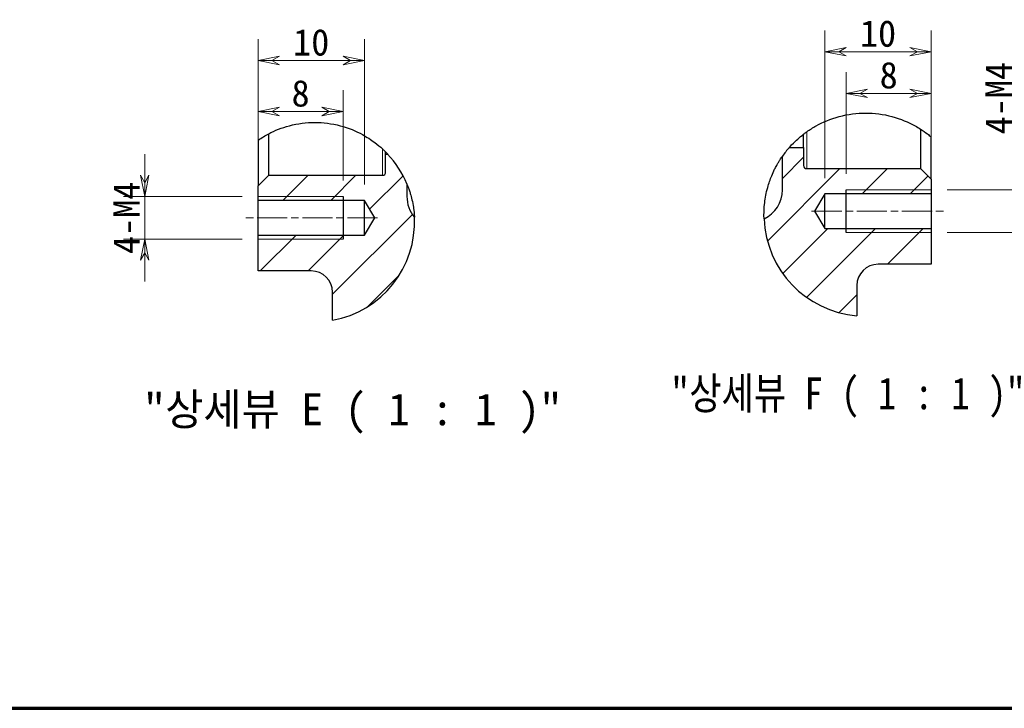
# Model space of a CAD drawing. Header units: millimetres. Extents: x 14 to 974, y 14 to 587.
# Tile 3 of 45: x 276 to 461, y 14 to 144. Entities that reach past the tile are written whole.
import ezdxf

# ---------------------------------------------------------------- set-up
doc = ezdxf.new("R2010")
doc.units = ezdxf.units.MM
doc.linetypes.add('CENTER', pattern=[50.8, 31.75, -6.35, 6.35, -6.35])
doc.linetypes.add('CHAIN', pattern=[0.3543, 0.2362, -0.0295, 0.0591, -0.0295])
for name, color, linetype, lineweight in [('경계(ISO)', 7, 'Continuous', 70), ('외형선(ISO)', 7, 'Continuous', 25), ('좁은 외형선(ISO)', 7, 'Continuous', 18)]:
    doc.layers.add(name, color=color, linetype=linetype, lineweight=lineweight)
for name, color, linetype, lineweight, true_color in [('기호(ISO)', 1, 'Continuous', 20, 0xff0000), ('절단선(ISO)', 5, 'Continuous', 30, 0x0000ff), ('중심선(ISO)', 1, 'CENTER', 5, 0xff0000), ('치수(ISO)', 1, 'Continuous', 5, 0xff0000), ('해치 (ISO)', 1, 'Continuous', 5, 0xff0000)]:
    doc.layers.add(name, color=color, linetype=linetype, lineweight=lineweight, true_color=true_color)
doc.styles.add('주 문자 (ISO)', font='txt')
doc.styles.add('치수문자', font='txt')
doc.dimstyles.new('한국ATC센터', dxfattribs={"dimscale": 2, "dimtxt": 2.5, "dimasz": 2, "dimexe": 2, "dimexo": 1.5, "dimgap": 0.4, "dimtad": 1, "dimrnd": 1e-08, "dimdsep": 46, "dimtxsty": '치수문자', "dimblk": 'Flared-1', "dimcen": 0.09, "dimdle": 4, "dimclrd": 256, "dimclre": 256, "dimclrt": 5, "dimazin": 2, "dimtfac": 0.5, "dimtmove": 0, "dimatfit": 3, "dimfxl": 1, "dimtolj": 1, "dimlwd": -1, "dimlwe": -1, "dimarcsym": 0})
pattern_1 = [(45, (0, 0), (-4.49013, 4.49013), [])]

# ---------------------------------------------------------------- blocks, each defined once
blk = doc.blocks.new('경계 한국ATC센터')
at = {"layer": '경계(ISO)'}
blk.add_line((7, 7), (413, 7), dxfattribs=at)
blk = doc.blocks.new('Flared-1')
at = {"color": 0}
for p, q in [((0, 0), (-1, 0.2)), ((-1, 0.2), (-0.65, 0)), ((-1, 0), (0, 0)), ((-0.65, 0), (-1, -0.2)), ((-1, -0.2), (0, 0))]:
    blk.add_line(p, q, dxfattribs=at)
at = {"color": 0, "flags": 128}
for points in [[(-0.65, 0), (0, 0), (-1, 0.2), (-0.65, 0)], [(-0.65, 0), (-1, 0.2), (-0.65, 0), (-0.65, 0)], [(-0.65, 0), (-1, -0.2), (0, 0), (-0.65, 0)]]:
    blk.add_lwpolyline(points, dxfattribs=at)
at = {"color": 0}
for points in [[(-0.65, 0), (0, 0), (-1, 0.2), (-0.65, 0)], [(-0.65, 0), (-1, 0.2), (-0.65, 0)], [(-0.65, 0), (-1, -0.2), (0, 0), (-0.65, 0)]]:
    blk.add_solid(points, dxfattribs=at)
blk = doc.blocks.new('*D67')
at = {"layer": 'Defpoints', "color": 0, "transparency": 16777216}
for p in [(299.07, 110.31), (320.4, 110.31), (320.4, 102.31)]:
    blk.add_point(p, dxfattribs=at)
at = {"layer": '치수(ISO)', "transparency": 16777216}
for p, q in [((299.07, 114.31), (299.07, 118.31)), ((317.4, 110.31), (295.07, 110.31)), ((299.07, 102.31), (299.07, 110.31)), ((317.4, 102.31), (295.07, 102.31)), ((299.07, 98.31), (299.07, 94.31))]:
    blk.add_line(p, q, dxfattribs=at)
at = {"layer": '치수(ISO)', "transparency": 16777216, "xscale": 4, "yscale": 4, "zscale": 4}
for p, rotation in [((299.07, 110.31), 270), ((299.07, 102.31), 90)]:
    blk.add_blockref('Flared-1', p, dxfattribs=dict(at, rotation=rotation))
at = {"layer": '치수(ISO)', "color": 5, "transparency": 16777216, "insert": (293.14, 106.31), "char_height": 5, "attachment_point": 2, "rotation": 90, "style": '치수문자'}
blk.add_mtext('\\A1;4-M4', dxfattribs=at)
blk = doc.blocks.new('*D68')
at = {"layer": 'Defpoints', "color": 0, "transparency": 16777216}
for p in [(320.4, 126.31), (320.4, 110.31), (336.4, 110.31)]:
    blk.add_point(p, dxfattribs=at)
at = {"layer": '치수(ISO)', "transparency": 16777216}
for p, q in [((320.4, 113.31), (320.4, 130.31)), ((336.4, 113.31), (336.4, 130.31)), ((332.4, 126.31), (324.4, 126.31))]:
    blk.add_line(p, q, dxfattribs=at)
at = {"layer": '치수(ISO)', "transparency": 16777216, "xscale": 4, "yscale": 4, "zscale": 4, "rotation": 180}
blk.add_blockref('Flared-1', (320.4, 126.31), dxfattribs=at)
at = {"layer": '치수(ISO)', "transparency": 16777216, "xscale": 4, "yscale": 4, "zscale": 4}
blk.add_blockref('Flared-1', (336.4, 126.31), dxfattribs=at)
at = {"layer": '치수(ISO)', "color": 5, "transparency": 16777216, "insert": (328.4, 132.24), "char_height": 5, "attachment_point": 2, "style": '치수문자'}
blk.add_mtext('\\A1;8', dxfattribs=at)
blk = doc.blocks.new('*D69')
at = {"layer": 'Defpoints', "color": 0, "transparency": 16777216}
for p in [(320.4, 135.9), (320.4, 109.56), (340.4, 109.56)]:
    blk.add_point(p, dxfattribs=at)
at = {"layer": '치수(ISO)', "transparency": 16777216}
for p, q in [((320.4, 112.56), (320.4, 139.9)), ((340.4, 112.56), (340.4, 139.9)), ((336.4, 135.9), (324.4, 135.9))]:
    blk.add_line(p, q, dxfattribs=at)
at = {"layer": '치수(ISO)', "transparency": 16777216, "xscale": 4, "yscale": 4, "zscale": 4, "rotation": 180}
blk.add_blockref('Flared-1', (320.4, 135.9), dxfattribs=at)
at = {"layer": '치수(ISO)', "transparency": 16777216, "xscale": 4, "yscale": 4, "zscale": 4}
blk.add_blockref('Flared-1', (340.4, 135.9), dxfattribs=at)
at = {"layer": '치수(ISO)', "color": 5, "transparency": 16777216, "insert": (330.4, 141.84), "char_height": 5, "attachment_point": 2, "style": '치수문자'}
blk.add_mtext('\\A1;10', dxfattribs=at)
blk = doc.blocks.new('*D70')
at = {"layer": 'Defpoints', "color": 0, "transparency": 16777216}
for p in [(447.05, 111.56), (463.15, 111.56), (447.05, 103.56)]:
    blk.add_point(p, dxfattribs=at)
at = {"layer": '치수(ISO)', "transparency": 16777216}
for p, q in [((463.15, 115.56), (463.15, 138.1)), ((450.05, 111.56), (467.15, 111.56)), ((463.15, 103.56), (463.15, 111.56)), ((450.05, 103.56), (467.15, 103.56)), ((463.15, 99.56), (463.15, 95.56))]:
    blk.add_line(p, q, dxfattribs=at)
at = {"layer": '치수(ISO)', "transparency": 16777216, "xscale": 4, "yscale": 4, "zscale": 4}
for p, rotation in [((463.15, 111.56), 270), ((463.15, 103.56), 90)]:
    blk.add_blockref('Flared-1', p, dxfattribs=dict(at, rotation=rotation))
at = {"layer": '치수(ISO)', "color": 5, "transparency": 16777216, "insert": (457.22, 128.83), "char_height": 5, "attachment_point": 2, "rotation": 90, "style": '치수문자'}
blk.add_mtext('\\A1;4-M4', dxfattribs=at)
blk = doc.blocks.new('*D71')
at = {"layer": 'Defpoints', "color": 0, "transparency": 16777216}
for p in [(431.05, 129.73), (431.05, 111.56), (447.05, 111.56)]:
    blk.add_point(p, dxfattribs=at)
at = {"layer": '치수(ISO)', "transparency": 16777216}
for p, q in [((431.05, 114.56), (431.05, 133.73)), ((447.05, 114.56), (447.05, 133.73)), ((443.05, 129.73), (435.05, 129.73))]:
    blk.add_line(p, q, dxfattribs=at)
at = {"layer": '치수(ISO)', "transparency": 16777216, "xscale": 4, "yscale": 4, "zscale": 4, "rotation": 180}
blk.add_blockref('Flared-1', (431.05, 129.73), dxfattribs=at)
at = {"layer": '치수(ISO)', "transparency": 16777216, "xscale": 4, "yscale": 4, "zscale": 4}
blk.add_blockref('Flared-1', (447.05, 129.73), dxfattribs=at)
at = {"layer": '치수(ISO)', "color": 5, "transparency": 16777216, "insert": (439.05, 135.66), "char_height": 5, "attachment_point": 2, "style": '치수문자'}
blk.add_mtext('\\A1;8', dxfattribs=at)
blk = doc.blocks.new('*D72')
at = {"layer": 'Defpoints', "color": 0, "transparency": 16777216}
for p in [(427.05, 137.57), (427.05, 110.8), (447.05, 110.8)]:
    blk.add_point(p, dxfattribs=at)
at = {"layer": '치수(ISO)', "transparency": 16777216}
for p, q in [((427.05, 113.8), (427.05, 141.57)), ((447.05, 113.8), (447.05, 141.57)), ((443.05, 137.57), (431.05, 137.57))]:
    blk.add_line(p, q, dxfattribs=at)
at = {"layer": '치수(ISO)', "transparency": 16777216, "xscale": 4, "yscale": 4, "zscale": 4, "rotation": 180}
blk.add_blockref('Flared-1', (427.05, 137.57), dxfattribs=at)
at = {"layer": '치수(ISO)', "transparency": 16777216, "xscale": 4, "yscale": 4, "zscale": 4}
blk.add_blockref('Flared-1', (447.05, 137.57), dxfattribs=at)
at = {"layer": '치수(ISO)', "color": 5, "transparency": 16777216, "insert": (437.05, 143.5), "char_height": 5, "attachment_point": 2, "style": '치수문자'}
blk.add_mtext('\\A1;10', dxfattribs=at)

msp = doc.modelspace()

# ---------------------------------------------------------------- hatches: boundary and pattern name
at = {"layer": '해치 (ISO)'}
h = msp.add_hatch(dxfattribs=at)
h.set_pattern_fill('ANSI31', color=256, scale=50.8, style=0)
h.set_pattern_definition(pattern_1)
edge = h.paths.add_edge_path()
edge.add_ellipse((434.7096, 106.9082), major_axis=(-1.6588, -19.0516), ratio=1, start_angle=277.315593, end_angle=360)
edge.add_line((433.0508, 87.8567), (433.0508, 93.5583))
edge.add_ellipse((437.0508, 93.5583), major_axis=(0, 4), ratio=1, start_angle=0, end_angle=90, ccw=False)
edge.add_line((437.0508, 97.5583), (447.0508, 97.5583))
edge.add_line((447.0508, 97.5583), (447.0508, 104.3163))
edge.add_line((447.0508, 104.3163), (427.0508, 104.3163))
edge.add_line((427.0508, 104.3163), (425.1028, 107.5583))
edge.add_line((425.1028, 107.5583), (427.0508, 110.8003))
edge.add_line((427.0508, 110.8003), (447.0508, 110.8003))
edge.add_line((447.0508, 110.8003), (447.0508, 113.5583))
edge.add_line((447.0508, 113.5583), (445.0508, 115.5583))
edge.add_line((445.0508, 115.5583), (423.6508, 115.5583))
edge.add_ellipse((423.6508, 116.1583), major_axis=(-0.6, 0), ratio=1, start_angle=0, end_angle=90, ccw=False)
edge.add_line((423.0508, 116.1583), (423.0508, 119.5583))
edge.add_line((423.0508, 119.5583), (420.3676, 119.5583))
edge.add_ellipse((434.7096, 106.9082), major_axis=(-15.6588, 10.978), ratio=1, start_angle=353.620282, end_angle=360)
edge.add_line((419.0508, 117.8863), (419.0508, 111.5583))
edge.add_ellipse((413.0508, 111.5583), major_axis=(2.5511, -5.4307), ratio=1, start_angle=0, end_angle=64.838247, ccw=False)
h = msp.add_hatch(dxfattribs=at)
h.set_pattern_fill('ANSI31', color=256, scale=50.8, style=0)
h.set_pattern_definition(pattern_1)
edge = h.paths.add_edge_path()
edge.add_ellipse((331.0649, 105.4914), major_axis=(13.705, 12.822), ratio=1, start_angle=339.459418, end_angle=360)
edge.add_line((344.77, 118.3134), (344.3975, 118.3134))
edge.add_line((344.3975, 118.3134), (344.3975, 114.9134))
edge.add_ellipse((343.7975, 114.9134), major_axis=(0, -0.6), ratio=1, start_angle=0, end_angle=90, ccw=False)
edge.add_line((343.7975, 114.3134), (322.3975, 114.3134))
edge.add_line((322.3975, 114.3134), (320.3975, 112.3134))
edge.add_line((320.3975, 112.3134), (320.3975, 109.5554))
edge.add_line((320.3975, 109.5554), (340.3975, 109.5554))
edge.add_line((340.3975, 109.5554), (342.3455, 106.3134))
edge.add_line((342.3455, 106.3134), (340.3975, 103.0714))
edge.add_line((340.3975, 103.0714), (320.3975, 103.0714))
edge.add_line((320.3975, 103.0714), (320.3975, 96.3134))
edge.add_line((320.3975, 96.3134), (330.3975, 96.3134))
edge.add_ellipse((330.3975, 92.3134), major_axis=(4, 0), ratio=1, start_angle=0, end_angle=90, ccw=False)
edge.add_line((334.3975, 92.3134), (334.3975, 87.0218))
edge.add_ellipse((331.0649, 105.4914), major_axis=(18.7434, 0.9568), ratio=1, start_angle=277.305879, end_angle=360)
edge.add_ellipse((354.3975, 110.3134), major_axis=(-6, 0), ratio=1, start_angle=0, end_angle=40.105562, ccw=False)
edge.add_line((348.3975, 110.3134), (348.3975, 112.6896))

# ---------------------------------------------------------------- linework, layer by layer
at = {"layer": '외형선(ISO)'}
for p, q in [((445.0508, 122.9947), (445.0508, 115.5583)), ((320.3975, 120.9329), (320.3975, 112.3134)), ((322.3975, 114.3134), (322.3975, 122.138)), ((423.0508, 119.5583), (423.0508, 122.067)), ((447.0508, 113.5583), (447.0508, 121.5168)), ((344.3975, 118.3134), (344.3975, 118.7003)), ((420.3676, 119.5583), (423.0508, 119.5583)), ((423.0508, 119.5583), (423.0508, 116.1583)), ((344.3975, 118.3134), (344.77, 118.3134)), ((344.3975, 114.9134), (344.3975, 118.3134)), ((419.0508, 111.5583), (419.0508, 117.8863)), ((423.6508, 115.5583), (445.0508, 115.5583)), ((445.0508, 115.5583), (447.0508, 113.5583)), ((320.3975, 112.3134), (322.3975, 114.3134)), ((322.3975, 114.3134), (343.7975, 114.3134)), ((447.0508, 113.5583), (447.0508, 110.8003)), ((320.3975, 109.5554), (320.3975, 112.3134)), ((348.3975, 112.6896), (348.3975, 110.3134)), ((431.0508, 103.5583), (431.0508, 111.5583)), ((340.3975, 109.5554), (320.3975, 109.5554)), ((320.3975, 103.0714), (320.3975, 109.5554)), ((336.3975, 110.3134), (336.3975, 102.3134)), ((342.3455, 106.3134), (340.3975, 109.5554)), ((340.3975, 103.0714), (340.3975, 109.5554)), ((427.0508, 110.8003), (425.1028, 107.5583)), ((447.0508, 110.8003), (427.0508, 110.8003)), ((427.0508, 104.3163), (427.0508, 110.8003)), ((447.0508, 110.8003), (447.0508, 104.3163)), ((425.1028, 107.5583), (427.0508, 104.3163)), ((340.3975, 103.0714), (342.3455, 106.3134)), ((427.0508, 104.3163), (447.0508, 104.3163)), ((447.0508, 104.3163), (447.0508, 97.5583)), ((320.3975, 96.3134), (320.3975, 103.0714)), ((320.3975, 103.0714), (340.3975, 103.0714)), ((447.0508, 97.5583), (437.0508, 97.5583)), ((330.3975, 96.3134), (320.3975, 96.3134)), ((433.0508, 93.5583), (433.0508, 87.8567)), ((334.3975, 87.0218), (334.3975, 92.3134))]:
    msp.add_line(p, q, dxfattribs=at)
for centre, radius, start, end in [((343.7975, 114.9134), 0.6, 270, 0), ((423.6508, 116.1583), 0.6, 180, 270), ((413.0508, 111.5583), 6, 295.161753, 0), ((354.3975, 110.3134), 6, 180, 220.105562), ((437.0508, 93.5583), 4, 90, 180), ((330.3975, 92.3134), 4, 0, 90)]:
    msp.add_arc(centre, radius, start, end, dxfattribs=at)
at = {"layer": '절단선(ISO)'}
for centre, radius, start, end in [((434.7096, 106.9082), 19.1237, 138.586791, 144.966509), ((331.0649, 105.4914), 18.7678, 22.552879, 43.093461), ((331.0649, 105.4914), 18.7678, 280.228213, 2.922334), ((434.7096, 106.9082), 19.1237, 182.339547, 265.023955)]:
    msp.add_arc(centre, radius, start, end, dxfattribs=at)
for points, knots in [([(423.6508, 122.5101), (424.2054, 122.9032), (424.7994, 123.2779), (426.6289, 124.2983), (428.132, 124.943), (431.3658, 125.8116), (433.0961, 126.0319), (436.3231, 126.0319), (438.0534, 125.8116), (441.2872, 124.943), (442.7903, 124.2983), (444.3697, 123.4174), (444.7144, 123.211), (445.0508, 122.9947)], [2.18134824, 2.18134824, 2.18134824, 2.18134824, 2.29788952, 2.29788952, 2.53991507, 2.53991507, 2.78194061, 2.78194061, 3.02396615, 3.02396615, 3.2659917, 3.2659917, 3.33351709, 3.33351709, 3.33351709, 3.33351709]), ([(322.3975, 122.138), (323.5257, 122.7254), (324.8621, 123.2659), (327.8457, 124.0511), (329.5114, 124.2593), (332.6185, 124.2593), (334.2842, 124.0511), (337.3981, 123.2316), (338.8458, 122.6241), (340.8437, 121.5367), (341.6472, 121.0167), (342.8942, 120.0776), (343.3799, 119.6652), (343.7975, 119.2796)], [2.29524757, 2.29524757, 2.29524757, 2.29524757, 2.50877271, 2.50877271, 2.74180408, 2.74180408, 2.97483546, 2.97483546, 3.20786684, 3.20786684, 3.36586832, 3.36586832, 3.48613841, 3.48613841, 3.48613841, 3.48613841]), ([(423.0508, 122.067), (423.0508, 122.067), (423.0739, 122.0848), (423.1798, 122.1655), (423.2783, 122.24), (423.479, 122.3872), (423.5641, 122.4486), (423.6508, 122.5101)], [-0.073148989, -0.073148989, -0.073148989, -0.073148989, -0.0505691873, -0.0505691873, -0.0197207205, -0.0197207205, 0, 0, 0, 0]), ([(445.0508, 122.9947), (445.4858, 122.7151), (445.9157, 122.4134), (446.5664, 121.9156), (446.8077, 121.7221), (447.0508, 121.5168)], [2.262928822, 2.262928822, 2.262928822, 2.262928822, 2.350825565, 2.350825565, 2.400966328, 2.400966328, 2.400966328, 2.400966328]), ([(420.3676, 119.5583), (420.3676, 119.5583), (420.5928, 119.8312), (421.5581, 120.8054), (422.1989, 121.4117), (423.0508, 122.067)], [2.565427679, 2.565427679, 2.565427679, 2.565427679, 2.890436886, 2.890436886, 3.154828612, 3.154828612, 3.154828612, 3.154828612]), ([(343.7975, 119.2796), (343.9279, 119.1592), (344.053, 119.0399), (344.261, 118.8375), (344.3355, 118.7627), (344.389, 118.7089), (344.3975, 118.7003), (344.3975, 118.7003)], [-0.20764085, -0.20764085, -0.20764085, -0.20764085, -0.160518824, -0.160518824, -0.112433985, -0.112433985, -0.090236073, -0.090236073, -0.090236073, -0.090236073]), ([(415.6019, 106.1276), (415.6019, 106.1276), (415.587, 106.3733), (415.585, 107.369), (415.5969, 108.1277), (415.8217, 110.0293), (416.0039, 111.0174), (416.4914, 112.7763), (416.7507, 113.522), (417.2145, 114.6451), (417.4033, 115.0559), (417.7121, 115.676), (417.8451, 115.9296), (418.0884, 116.3685), (418.194, 116.5514), (418.3993, 116.8947), (418.4925, 117.0444), (418.6836, 117.3449), (418.7683, 117.4724), (418.9363, 117.7227), (418.9932, 117.8037), (419.0419, 117.8736), (419.0508, 117.8863), (419.0508, 117.8863)], [-3.24571593, -3.24571593, -3.24571593, -3.24571593, -2.91215072, -2.91215072, -2.57717656, -2.57717656, -2.29132135, -2.29132135, -2.07317417, -2.07317417, -1.93439935, -1.93439935, -1.84525078, -1.84525078, -1.77797165, -1.77797165, -1.71088604, -1.71088604, -1.62255374, -1.62255374, -1.48102549, -1.48102549, -1.38609829, -1.38609829, -1.38609829, -1.38609829]), ([(348.3975, 112.6896), (348.3975, 112.6896), (348.3981, 112.6883), (348.4044, 112.673), (348.4238, 112.6272), (348.4928, 112.4561), (348.5209, 112.3858), (348.582, 112.2286), (348.608, 112.1608), (348.6628, 112.0147), (348.6889, 111.9439), (348.7478, 111.7808), (348.7788, 111.693), (348.8543, 111.4738), (348.8967, 111.346), (349.0143, 110.9797), (349.0809, 110.7532), (349.2369, 110.2005), (349.3407, 109.7824), (349.54, 108.8372), (349.6103, 108.3945), (349.7906, 107.08), (349.8084, 106.4482), (349.8084, 106.4482)], [-1.37313804, -1.37313804, -1.37313804, -1.37313804, -1.34711735, -1.34711735, -1.22137373, -1.22137373, -1.16933721, -1.16933721, -1.14050714, -1.14050714, -1.11829087, -1.11829087, -1.09443708, -1.09443708, -1.05993336, -1.05993336, -0.98753135, -0.98753135, -0.81457782, -0.81457782, -0.59536095, -0.59536095, 0, 0, 0, 0])]:
    msp.add_open_spline(points, degree=3, knots=knots, dxfattribs=at)
for points in [[(320.3975, 120.9329), (321.0507, 121.3841), (321.7287, 121.7898), (322.3975, 122.138)], [(344.3975, 118.7003), (344.6562, 118.4392), (344.77, 118.3134), (344.77, 118.3134)]]:
    msp.add_open_spline(points, degree=3, dxfattribs=at)
at = {"layer": '좁은 외형선(ISO)'}
for p, q in [((423.6508, 115.5583), (423.6508, 122.5101)), ((343.7975, 119.2796), (343.7975, 114.3134)), ((447.0508, 111.5583), (431.0508, 111.5583)), ((336.3975, 110.3134), (320.3975, 110.3134)), ((320.3975, 102.3134), (336.3975, 102.3134)), ((431.0508, 103.5583), (447.0508, 103.5583))]:
    msp.add_line(p, q, dxfattribs=at)
at = {"layer": '중심선(ISO)', "linetype": 'CHAIN', "ltscale": 23.990969}
for p, q in [((424.5508, 107.5583), (449.5508, 107.5583)), ((342.8975, 106.3134), (317.8975, 106.3134))]:
    msp.add_line(p, q, dxfattribs=at)

# ---------------------------------------------------------------- block references
at = {"xscale": 2, "yscale": 2, "zscale": 2}
msp.add_blockref('경계 한국ATC센터', (0, 0), dxfattribs=at)

# ---------------------------------------------------------------- texts
at = {"layer": '기호(ISO)', "color": 5, "true_color": 0x0000ff, "char_height": 6, "attachment_point": 7, "style": '주 문자 (ISO)'}
for s, insert in [('"상세뷰 F ( 1 : 1 )"', (397.9382, 68.6745)), ('"상세뷰 E ( 1 : 1 )"', (298.8536, 65.6793))]:
    msp.add_mtext(s, dxfattribs=dict(at, insert=insert))

# ---------------------------------------------------------------- dimensions: what is measured, and where the dimension line sits
at = {"layer": '치수(ISO)'}
for base, p1, p2, picture, middle in [((427.0508, 137.5654), (447.0508, 110.8003), (427.0508, 110.8003), '*D72', (437.0508, 137.5654)), ((320.3975, 135.8998), (340.3975, 109.5554), (320.3975, 109.5554), '*D69', (330.3975, 135.8998)), ((431.0508, 129.7327), (447.0508, 111.5583), (431.0508, 111.5583), '*D71', (439.0508, 129.7327)), ((320.3975, 126.3134), (336.3975, 110.3134), (320.3975, 110.3134), '*D68', (328.3975, 126.3134))]:
    dim = msp.add_linear_dim(base=base, p1=p1, p2=p2, angle=180, dimstyle='한국ATC센터', override={"dimdec": 2, "dimlfac": 0.5, "dimtp": 0, "dimtm": 0, "dimtdec": 2, "dimtofl": 0, "dimatfit": 1}, dxfattribs=at)
    dim.commit()
    dim.dimension.update_dxf_attribs({"geometry": picture, "text_midpoint": middle, "dimtype": 160})
for base, p1, p2, picture, middle in [((463.1533, 111.5583), (447.0508, 103.5583), (447.0508, 111.5583), '*D70', (463.1533, 128.8272)), ((299.0728, 110.3134), (320.3975, 102.3134), (320.3975, 110.3134), '*D67', (299.0728, 106.3134))]:
    dim = msp.add_linear_dim(base=base, p1=p1, p2=p2, angle=270, text='4-M<>', dimstyle='한국ATC센터', override={"dimdec": 2, "dimlfac": 0.5, "dimtp": 0, "dimtm": 0, "dimtdec": 2, "dimtofl": 1, "dimatfit": 1}, dxfattribs=at)
    dim.commit()
    dim.dimension.update_dxf_attribs({"geometry": picture, "text_midpoint": middle, "dimtype": 160})

doc.saveas('drawing.dxf')
